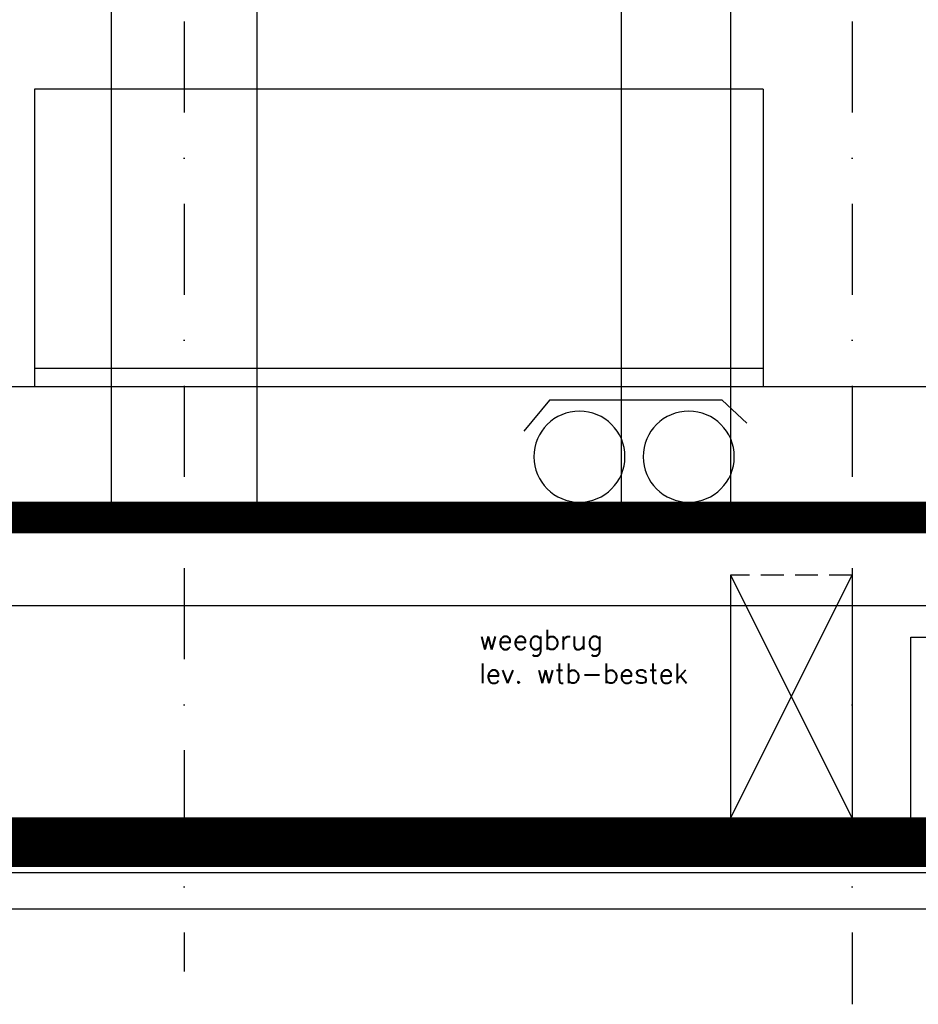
# Model space of a CAD drawing. Extents: x 0 to 118900, y 0 to 84100.
# Tile 7 of 40: x 13219 to 20618, y 21022 to 29129. Entities that reach past the tile are written whole.
import ezdxf

# ---------------------------------------------------------------- set-up
doc = ezdxf.new("R2010")
doc.units = 0
doc.header["$LTSCALE"] = 60
doc.header["$MEASUREMENT"] = 0
doc.linetypes.add('DASHDOT', pattern=[25, 12.5, -6.25, 0, -6.25])
doc.linetypes.add('HIDDEN2', pattern=[4.6875, 3.125, -1.5625])
for name, color, linetype in [('BETON', 8, 'CONTINUOUS'), ('CONSTR50', 1, 'CONTINUOUS'), ('LAAG18', 3, 'CONTINUOUS'), ('LAAG25', 4, 'CONTINUOUS'), ('STRAMIEN', 3, 'DASHDOT'), ('TXT18', 3, 'CONTINUOUS')]:
    doc.layers.add(name, color=color, linetype=linetype)
doc.styles.get("Standard").update_dxf_attribs({"font": 'simplex'})

# ---------------------------------------------------------------- blocks, each defined once
blk = doc.blocks.new('VRACHTAUTO')
at = {"layer": 'LAAG18'}
for p, q in [((6887.8, 3400), (6887.8, 950)), ((6887.8, 3400), (12887.8, 3400)), ((12887.8, 3400), (12887.8, 950)), ((6887.8, 1100), (12887.8, 1100)), ((-612.2, 950), (14887.8, 950)), ((7021.9, 651.4), (7226, 840.8)), ((7226, 840.8), (8647, 840.8)), ((8647, 840.8), (8858.6, 586.3))]:
    blk.add_line(p, q, dxfattribs=at)
for centre in [(7500, 375), (8400, 375)]:
    blk.add_circle(centre, 375, dxfattribs=at)

msp = doc.modelspace()

# ---------------------------------------------------------------- linework, layer by layer
at = {"layer": 'BETON'}
for points, const_width in [([(9822.1, 25030.6), (30322.1, 25030.6)], 250), ([(31422.1, 22355.6), (8722.1, 22355.6)], 400)]:
    msp.add_lwpolyline(points, dxfattribs=dict(at, const_width=const_width))
at = {"layer": 'CONSTR50'}
for p, q in [((9822.1, 25155.6), (30322.1, 25155.6)), ((10222.1, 24905.6), (29922.1, 24905.6)), ((30922.1, 22555.6), (9222.1, 22555.6)), ((31422.1, 22155.6), (8722.1, 22155.6))]:
    msp.add_line(p, q, dxfattribs=at)
at = {"layer": 'LAAG18'}
for p, q in [((19072.1, 22555.6), (20072.1, 24555.6)), ((19072.1, 24555.6), (20072.1, 22555.6))]:
    msp.add_line(p, q, dxfattribs=at)
at = {"layer": 'LAAG25'}
for p, q in [((13972.1, 31155.6), (13972.1, 25155.6)), ((15172.1, 31155.6), (15172.1, 25155.6)), ((18172.1, 31155.6), (18172.1, 25155.6)), ((19072.1, 29555.6), (19072.1, 25155.6)), ((19072.1, 24555.6), (19072.1, 22555.6)), ((20072.1, 24555.6), (20072.1, 22555.6)), ((9822.1, 24305.6), (30322.1, 24305.6)), ((20557.1, 22555.6), (20557.1, 24045.6)), ((20557.1, 24045.6), (20957.1, 24045.6)), ((31422.1, 22105.6), (8722.1, 22105.6)), ((31422.1, 21805.6), (8722.1, 21805.6))]:
    msp.add_line(p, q, dxfattribs=at)
at = {"layer": 'LAAG25', "linetype": 'HIDDEN2'}
msp.add_line((20072.1, 24555.6), (19072.1, 24555.6), dxfattribs=at)
at = {"layer": 'STRAMIEN'}
for p, q in [((14572.1, 47115), (14572.1, 21291.3)), ((20072.1, 47115), (20072.1, 21021.9))]:
    msp.add_line(p, q, dxfattribs=at)
at = {"layer": 'TXT18'}
msp.add_lwpolyline([(15155.8, 24897.9, 0, 100, 0), (15273.6, 24621.9, 0, 0, 0), (15537.8, 24002.9, 0, 0, 0), (16874.6, 24002.9, 0, 0, 0)], format="xyseb", dxfattribs=at)

# ---------------------------------------------------------------- block references
at = {"layer": 'LAAG18', "xscale": -1}
msp.add_blockref('VRACHTAUTO', (26227.8, 25155.6), dxfattribs=at)

# ---------------------------------------------------------------- texts
at = {"layer": 'TXT18'}
for s, p in [('weegbrug', (17000.5, 23942.9)), ('lev. wtb-bestek', (17000.5, 23665.1))]:
    msp.add_text(s, height=162, dxfattribs=at).set_placement(p)

doc.saveas('drawing.dxf')
